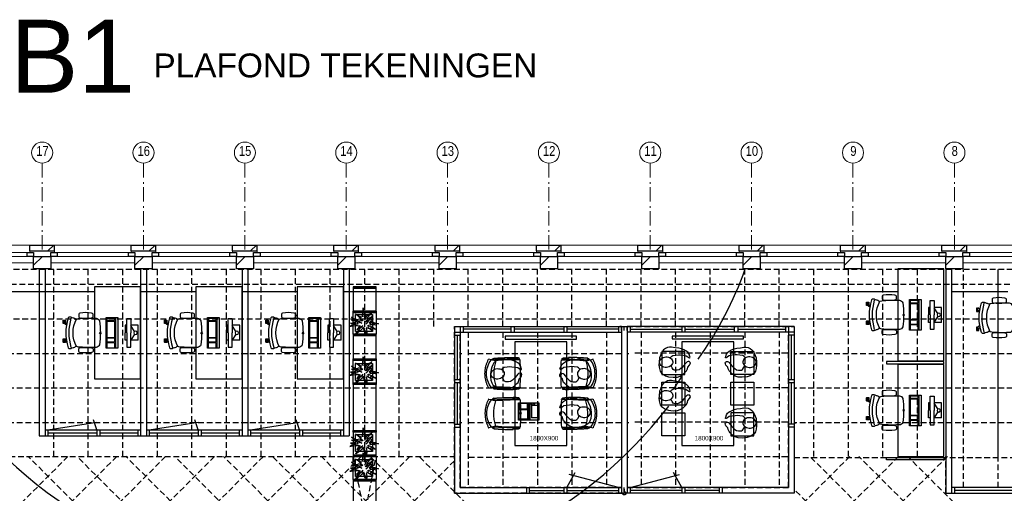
# Model space of a CAD drawing. Header units: millimetres. Extents: x 293454 to 524618, y 211738 to 307297.
# Tile 9 of 152: x 304047 to 321145, y 259424 to 267652. Entities that reach past the tile are written whole.
import ezdxf

# ---------------------------------------------------------------- set-up
doc = ezdxf.new("R2010")
doc.units = ezdxf.units.MM
doc.header["$LTSCALE"] = 400
doc.header["$PDMODE"] = 3
doc.header["$PDSIZE"] = 15
doc.linetypes.add('HIDDEN', pattern=[0.375, 0.25, -0.125])
doc.linetypes.add('STYLE_06', pattern=[1.041641, 0.625, -0.208282, 0.069427, -0.138931])
for name, color, linetype in [('-gd', 2, 'Continuous'), ('-ve', 2, 'HIDDEN'), ('co2-1-n-1-0-8_ip0', 7, 'Continuous'), ('inlay', 6, 'Continuous'), ('inr', 4, 'Continuous'), ('plafond', 255, 'HIDDEN'), ('plant', 114, 'Continuous'), ('plat', 5, 'Continuous'), ('sona-s008_ip0', 7, 'Continuous'), ('symbol', 1, 'Continuous'), ('timmerwerk-ge', 150, 'Continuous'), ('timmerwerk-ve', 8, 'HIDDEN')]:
    doc.layers.add(name, color=color, linetype=linetype)
for name, color, linetype, lineweight in [('Buitenkozijnen', 140, 'Continuous', 15), ('mat-baksteen', 5, 'Continuous', 25), ('mat-kalkzandsteen', 5, 'Continuous', 25), ('None', 7, 'Continuous', 9)]:
    doc.layers.add(name, color=color, linetype=linetype, lineweight=lineweight)
doc.styles.add('Arial', font='arial.ttf', dxfattribs={"height": 211.666667})
doc.styles.add('Arial Narrow', font='ARIALN.TTF', dxfattribs={"height": 222.25})

# ---------------------------------------------------------------- blocks, each defined once
blk = doc.blocks.new('plafond b1')
at = {"layer": 'plafond'}
for p, q in [((8495, 11905), (8495, 15152)), ((9095, 11905), (9095, 15152)), ((9695, 11905), (9695, 15152)), ((10295, 11905), (10295, 15152)), ((10895, 11905), (10895, 15152)), ((11495, 11905), (11495, 15152)), ((12095, 11905), (12095, 15152)), ((12095, 11905), (12095, 15152)), ((12695, 11905), (12695, 15152)), ((13295, 11905), (13295, 15152)), ((13895, 11905), (13895, 15152)), ((14495, 11905), (14495, 15152)), ((15095, 14165), (15095, 15152)), ((15695, 14165), (15695, 15152)), ((16295, 14165), (16295, 15152)), ((16895, 14165), (16895, 15152)), ((17495, 14165), (17495, 15152)), ((17495, 14165), (17495, 15152)), ((18095, 14165), (18095, 15152)), ((18695, 14165), (18695, 15152)), ((19295, 14165), (19295, 15152)), ((19295, 14165), (19295, 15152)), ((19895, 14165), (19895, 15152)), ((20495, 14165), (20495, 15152)), ((21095, 14165), (21095, 15152)), ((21695, 11905), (21695, 15152)), ((22295, 11905), (22295, 15152)), ((22295, 11905), (22295, 15152)), ((22895, 11905), (22895, 15152)), ((23495, 11905), (23495, 15152)), ((24295, 11365), (24295, 15152)), ((24895, 11905), (24895, 15152)), ((24895, 11365), (24895, 15152)), ((36049, 14890), (310, 14890)), ((35949, 14290), (210, 14290)), ((15695, 14065), (15695, 11365)), ((16295, 14065), (16295, 11365)), ((16895, 14065), (16895, 11365)), ((17495, 14065), (17495, 11365)), ((18095, 14065), (18095, 11365)), ((18695, 14065), (18695, 11365)), ((19295, 14065), (19295, 11365)), ((19895, 14065), (19895, 11365)), ((20495, 14065), (20495, 11365)), ((21095, 14065), (21095, 11365)), ((15453, 13690), (210, 13690)), ((15585, 13690), (15553, 13690)), ((18353, 13690), (15685, 13690)), ((18485, 13690), (18454, 13690)), ((18585, 13705), (21254, 13705)), ((35949, 13690), (21354, 13690)), ((21354, 13690), (21385, 13690)), ((15453, 13090), (210, 13090)), ((15453, 13090), (210, 13090)), ((15585, 13090), (15553, 13090)), ((18353, 13090), (15685, 13090)), ((18485, 13090), (18454, 13090)), ((18585, 13105), (21254, 13105)), ((35949, 13090), (21354, 13090)), ((21354, 13090), (21385, 13090)), ((15453, 12490), (210, 12490)), ((15585, 12490), (15553, 12490)), ((18353, 12490), (15685, 12490)), ((18485, 12490), (18454, 12490)), ((18585, 12505), (21254, 12505)), ((35949, 12490), (21354, 12490)), ((21354, 12490), (21385, 12490)), ((12136, 11905), (5775, 5544)), ((11288, 11905), (5775, 6392)), ((10439, 11905), (5775, 7241)), ((9591, 11905), (5775, 8089)), ((8742, 11905), (5775, 8938)), ((12985, 11905), (6355, 5275)), ((10532, 9425), (8052, 11905)), ((11022, 9784), (8901, 11905)), ((11584, 10070), (9749, 11905)), ((13834, 11905), (10169, 8241)), ((14682, 11905), (10532, 7755)), ((12198, 10305), (10598, 11905)), ((12852, 10499), (11446, 11905)), ((13542, 10658), (12295, 11905)), ((14263, 10785), (13143, 11905)), ((15453, 11828), (13430, 9804)), ((15015, 10882), (13992, 11905)), ((18636, 8109), (14840, 11905)), ((18353, 11890), (15685, 11890)), ((18485, 11890), (18454, 11890)), ((18585, 11905), (21254, 11905)), ((22319, 11905), (20218, 9804)), ((23167, 11905), (21066, 9804)), ((21354, 11890), (27605, 11890)), ((23730, 9804), (21629, 11905)), ((24016, 11905), (21915, 9804)), ((28567, 5815), (22477, 11905)), ((29956, 5275), (23326, 11905)), ((23986, 11265), (23986, 11905)), ((22622, 10063), (21354, 11332))]:
    blk.add_line(p, q, dxfattribs=at)
for points in [[(35949, 9590), (35949, 15152), (210, 15152), (210, 2015), (34546, 2015)], [(5775, 11905), (15453, 11905)]]:
    blk.add_lwpolyline(points, dxfattribs=at)
for points in [[(15453, 14165), (21354, 14165), (21354, 11265), (15453, 11265)], [(15553, 14065), (18353, 14065), (18353, 11365), (15553, 11365)], [(21254, 14065), (18454, 14065), (18454, 11365), (21254, 11365)]]:
    blk.add_lwpolyline(points, close=True, dxfattribs=at)
blk = doc.blocks.new('*X48')
at = {"layer": 'None', "lineweight": 9}
blk.add_line((-148.5, -148.5), (4, 4), dxfattribs=at)
blk = doc.blocks.new('*X49')
at = {"layer": 'None', "lineweight": 9}
blk.add_line((100, 100), (200, 200), dxfattribs=at)
blk = doc.blocks.new('Penant best-uitbr  (2D)')
at = {"layer": 'mat-baksteen', "lineweight": 25}
for p, q in [((-215, 200), (215, 200)), ((-215, 100), (-215, 200)), ((215, 100), (215, 200)), ((-215, 100), (215, 100))]:
    blk.add_line(p, q, dxfattribs=at)
at = {"layer": 'mat-kalkzandsteen', "lineweight": 25}
blk.add_lwpolyline([(-148.5, 4), (148.5, 4), (148.5, -210), (-148.5, -210)], close=True, dxfattribs=at)
at = {"layer": 'mat-baksteen'}
blk.add_blockref('*X49', (0, 0), dxfattribs=at)
at = {"layer": 'mat-kalkzandsteen'}
blk.add_blockref('*X48', (0, 0), dxfattribs=at)
blk = doc.blocks.new('Gevelpui best-uitbr 1330 (2D)')
at = {"layer": 'Buitenkozijnen', "lineweight": 15}
for p, q in [((-731.5, 71), (731.5, 71)), ((-731.5, 4), (-731.5, 71)), ((-731.5, 4), (731.5, 4)), ((731.5, 4), (731.5, 71))]:
    blk.add_line(p, q, dxfattribs=at)
at = {"layer": 'Buitenkozijnen', "color": 92, "lineweight": 25}
for points in [[(-731.5, 71), (-617.5, 71), (-617.5, 4), (-731.5, 4)], [(617.5, 71), (731.5, 71), (731.5, 4), (617.5, 4)]]:
    blk.add_lwpolyline(points, close=True, dxfattribs=at)
at = {"layer": 'None', "color": 43, "linetype": 'Continuous', "lineweight": 9}
blk.add_line((-731.5, -107), (731.5, -107), dxfattribs=at)
at = {"layer": 'None', "color": 43, "linetype": 'Continuous', "lineweight": 9, "flags": 128}
blk.add_lwpolyline([(-665, 71), (-665, 200), (665, 200), (665, 71)], dxfattribs=at)
blk = doc.blocks.new('*U108')
at = {"layer": 'None', "color": 7, "linetype": 'STYLE_06', "lineweight": 9}
for p, q in [((-47389, 10116), (-47389, 8616)), ((-45629, 10116), (-45629, 8616)), ((-43869, 10116), (-43869, 8616)), ((-42109, 10116), (-42109, 8616)), ((-40349, 10116), (-40349, 8616)), ((-38589, 10116), (-38589, 8616)), ((-36829, 10116), (-36829, 8616)), ((-35069, 10116), (-35069, 8616)), ((-33309, 10116), (-33309, 8616)), ((-31549, 10116), (-31549, 8616))]:
    blk.add_line(p, q, dxfattribs=at)
at = {"layer": 'None', "color": 43, "linetype": 'Continuous', "lineweight": 9}
for centre in [(-47389, 10299), (-45629, 10299), (-43869, 10299), (-42109, 10299), (-40349, 10299), (-38589, 10299), (-36829, 10299), (-35069, 10299), (-33309, 10299), (-31549, 10299)]:
    blk.add_circle(centre, 183, dxfattribs=at)
at = {"layer": 'None', "color": 8, "attachment_point": 1, "style": 'Arial Narrow'}
for s, insert, char_height in [('17', (-47493, 10412), 169.3), ('16', (-45733, 10412), 169.3), ('15', (-43973, 10412), 169.3), ('14', (-42213, 10412), 169.3), ('13', (-40453, 10412), 169.3), ('12', (-38693, 10412), 169.3), ('11', (-36933, 10412), 169.3), ('10', (-35173, 10412), 169.3), ('9', (-33356, 10412), 169), ('8', (-31596, 10412), 169)]:
    blk.add_mtext(s, dxfattribs=dict(at, insert=insert, char_height=char_height))
blk = doc.blocks.new('SONA-S008_B2')
at = {"layer": '-gd'}
blk.add_open_spline([(-253, -510), (-88, -560), (88, -560), (253, -510)], degree=3, dxfattribs=at)
for points in [[(-207, -16), (-79, 5), (80, 5), (207, -16)], [(-343, -154), (-353, -221), (-352, -288), (-343, -355)], [(-325, -126), (-337, -132), (-340, -141), (-343, -154)], [(-278, -126), (-288, -121), (-315, -121), (-325, -126)], [(-261, -154), (-263, -141), (-266, -132), (-278, -126)], [(-261, -355), (-252, -288), (-250, -221), (-261, -154)], [(-253, -272), (-257, -207), (-252, -139), (-253, -74)], [(-253, -74), (-253, -52), (-233, -20), (-207, -16)], [(207, -16), (233, -20), (253, -52), (253, -74)], [(261, -355), (252, -288), (250, -221), (261, -154)], [(253, -74), (252, -139), (257, -207), (253, -272)], [(261, -154), (263, -141), (266, -132), (278, -126)], [(278, -126), (288, -121), (315, -121), (325, -126)], [(325, -126), (337, -132), (340, -141), (343, -154)], [(343, -154), (353, -221), (352, -288), (343, -355)], [(-251, -332), (-253, -332), (-255, -331), (-258, -330)], [(-255, -304), (-254, -304), (-253, -305), (-252, -305)], [(-239, -412), (-253, -366), (-250, -319), (-253, -272)], [(253, -272), (250, -319), (253, -366), (239, -412)], [(257, -323), (255, -324), (253, -324), (251, -325)], [(252, -298), (253, -297), (254, -297), (255, -297)], [(-343, -355), (-341, -363), (-334, -370), (-326, -372)], [(-326, -372), (-310, -376), (-293, -376), (-277, -372)], [(-277, -372), (-270, -370), (-262, -363), (-261, -355)], [(-256, -474), (-255, -489), (-270, -500), (-272, -515)], [(-227, -418), (-247, -437), (-256, -455), (-256, -474)], [(239, -412), (95, -494), (-95, -494), (-239, -412)], [(256, -474), (256, -455), (247, -437), (227, -418)], [(272, -515), (270, -500), (255, -489), (256, -474)], [(277, -372), (270, -370), (262, -363), (261, -355)], [(326, -372), (310, -376), (293, -376), (277, -372)], [(343, -355), (341, -363), (334, -370), (326, -372)], [(-272, -515), (-274, -534), (-274, -556), (-259, -560)], [(-259, -560), (-77, -614), (79, -614), (259, -560)], [(-222, -607), (-222, -605), (-221, -603), (-219, -603)], [(-222, -615), (-222, -615), (-222, -607), (-222, -607)], [(-219, -615), (-219, -615), (-222, -615), (-222, -615)], [(-222, -630), (-222, -630), (-222, -618), (-222, -618)], [(-222, -618), (-222, -618), (-199, -618), (-199, -618)], [(-199, -630), (-199, -630), (-222, -630), (-222, -630)], [(-222, -641), (-222, -641), (-222, -633), (-222, -633)], [(-222, -633), (-222, -633), (-219, -633), (-219, -633)], [(-219, -645), (-221, -645), (-222, -643), (-222, -641)], [(-219, -603), (-219, -603), (-192, -603), (-177, -603)], [(-199, -615), (-199, -615), (-219, -615), (-219, -615)], [(-219, -633), (-219, -633), (-199, -633), (-199, -633)], [(-167, -645), (-167, -645), (-219, -645), (-219, -645)], [(-199, -618), (-199, -618), (-199, -615), (-199, -615)], [(-199, -615), (-199, -615), (-187, -615), (-187, -615)], [(-199, -618), (-199, -618), (-189, -618), (-187, -618)], [(-199, -633), (-199, -633), (-199, -630), (-199, -630)], [(-199, -630), (-199, -630), (-187, -630), (-187, -630)], [(-199, -633), (-199, -633), (-187, -633), (-187, -633)], [(-183, -633), (-188, -629), (-190, -621), (-186, -615)], [(-185, -615), (-186, -615), (-187, -615), (-187, -615)], [(-187, -615), (-187, -615), (-187, -616), (-187, -617)], [(-186, -630), (-186, -630), (-187, -630), (-187, -630)], [(-187, -630), (-187, -630), (-187, -633), (-187, -633)], [(-187, -633), (-187, -633), (-185, -633), (-183, -633)], [(-186, -615), (-186, -615), (-176, -603), (-163, -584)], [(-165, -630), (-169, -636), (-177, -638), (-183, -633)], [(-183, -633), (-183, -633), (-183, -633), (-183, -633)], [(-167, -633), (-167, -633), (-166, -633), (-166, -633)], [(-163, -641), (-163, -643), (-165, -645), (-167, -645)], [(-166, -633), (-166, -633), (-163, -633), (-163, -633)], [(-135, -589), (-152, -614), (-165, -630), (-165, -630)], [(-163, -630), (-163, -630), (-163, -630), (-164, -630)], [(-163, -628), (-163, -629), (-163, -630), (-163, -630)], [(-163, -633), (-163, -633), (-163, -641), (-163, -641)], [(106, -607), (106, -605), (108, -603), (110, -603)], [(106, -615), (106, -615), (106, -607), (106, -607)], [(110, -615), (110, -615), (106, -615), (106, -615)], [(106, -630), (106, -630), (106, -618), (106, -618)], [(106, -618), (106, -618), (130, -618), (130, -618)], [(130, -630), (130, -630), (106, -630), (106, -630)], [(106, -641), (106, -641), (106, -633), (106, -633)], [(106, -633), (106, -633), (110, -633), (110, -633)], [(110, -645), (108, -645), (106, -643), (106, -641)], [(110, -603), (110, -603), (116, -603), (123, -603)], [(130, -615), (130, -615), (110, -615), (110, -615)], [(110, -633), (110, -633), (130, -633), (130, -633)], [(162, -644), (162, -644), (110, -645), (110, -645)], [(143, -630), (143, -630), (132, -615), (115, -592)], [(130, -618), (130, -618), (130, -615), (130, -615)], [(130, -615), (130, -615), (131, -615), (132, -615)], [(130, -618), (130, -618), (132, -618), (134, -618)], [(130, -633), (130, -633), (130, -630), (130, -630)], [(130, -630), (130, -630), (142, -630), (142, -630)], [(130, -633), (130, -633), (142, -633), (142, -633)], [(143, -630), (142, -630), (142, -630), (142, -630)], [(142, -630), (142, -630), (142, -633), (142, -633)], [(142, -633), (142, -633), (143, -633), (145, -633)], [(161, -633), (155, -637), (147, -636), (143, -630)], [(144, -587), (156, -604), (164, -615), (164, -615)], [(155, -603), (159, -603), (162, -603), (162, -603)], [(164, -615), (168, -621), (167, -629), (161, -633)], [(161, -633), (161, -633), (161, -633), (161, -633)], [(162, -603), (164, -603), (166, -605), (166, -607)], [(162, -633), (162, -633), (162, -633), (162, -633)], [(162, -633), (162, -633), (166, -633), (166, -633)], [(166, -641), (166, -643), (164, -644), (162, -644)], [(166, -615), (166, -615), (165, -615), (164, -615)], [(166, -630), (166, -630), (165, -630), (164, -630)], [(165, -618), (166, -618), (166, -618), (166, -618)], [(166, -607), (166, -607), (166, -615), (166, -615)], [(166, -618), (166, -618), (166, -619), (166, -620)], [(166, -626), (166, -628), (166, -630), (166, -630)], [(166, -633), (166, -633), (166, -641), (166, -641)], [(259, -560), (274, -556), (274, -534), (272, -515)]]:
    blk.add_open_spline(points, degree=3)
at = {"layer": 'sona-s008_ip0'}
blk.add_point((0, 0), dxfattribs=at)
blk = doc.blocks.new('SYMB-CMP4_B2')
for p, q in [((-130, 558), (130, 558)), ((-130, 558), (-130, 428)), ((130, 558), (130, 428)), ((-250, 358), (-250, 428)), ((-250, 428), (0, 428)), ((0, 358), (-250, 358)), ((-130, 358), (-130, 328)), ((-25, 492), (-125, 428)), ((250, 428), (0, 428)), ((0, 358), (250, 358)), ((25, 492), (125, 428)), ((130, 358), (130, 328)), ((250, 358), (250, 428)), ((265, 200), (-265, 200)), ((-265, 200), (-265, 0)), ((-130, 328), (0, 328)), ((130, 328), (0, 328)), ((265, 0), (265, 200)), ((265, 163), (-265, 163)), ((-265, 0), (265, 0)), ((-167, 142), (-260, 142)), ((-260, 13), (-260, 142)), ((-167, 13), (-260, 13)), ((-167, 13), (-167, 142)), ((-88, 142), (-159, 142)), ((-159, 13), (-159, 142)), ((-88, 13), (-159, 13)), ((-88, 13), (-88, 142)), ((200, 142), (-82, 142)), ((-82, 13), (-82, 142)), ((200, 13), (-82, 13)), ((200, 13), (200, 142)), ((255, 142), (212, 142)), ((212, 13), (212, 142)), ((255, 13), (212, 13)), ((255, 13), (255, 142))]:
    blk.add_line(p, q)
blk.add_circle((0, 508), 30)
blk = doc.blocks.new('boom nieuw 01')
at = {"layer": 'plant', "extrusion": (0, -4.44089e-16, -1)}
for p, q in [((-238, 749), (-257, 677)), ((-238, 749), (-257, 677)), ((-225, 789), (-238, 749)), ((-225, 789), (-238, 749)), ((-225, 745), (-225, 789)), ((-225, 745), (-225, 789)), ((-219, 696), (-225, 745)), ((-219, 696), (-225, 745)), ((-831, 440), (-863, 451)), ((-863, 451), (-808, 440)), ((-831, 440), (-863, 451)), ((-863, 451), (-808, 440)), ((-793, 417), (-831, 440)), ((-793, 417), (-831, 440)), ((-808, 440), (-733, 432)), ((-808, 440), (-733, 432)), ((-751, 400), (-793, 417)), ((-751, 400), (-793, 417)), ((-690, 378), (-751, 400)), ((-690, 378), (-751, 400)), ((-733, 432), (-646, 419)), ((-733, 432), (-646, 419)), ((-601, 365), (-690, 378)), ((-601, 365), (-690, 378)), ((-646, 419), (-567, 415)), ((-646, 419), (-567, 415)), ((-574, 694), (-627, 737)), ((-627, 737), (-616, 698)), ((-574, 694), (-627, 737)), ((-627, 737), (-616, 698)), ((-616, 698), (-564, 639)), ((-616, 698), (-564, 639)), ((-531, 541), (-584, 584)), ((-584, 584), (-573, 545)), ((-531, 541), (-584, 584)), ((-584, 584), (-573, 545)), ((-519, 654), (-574, 694)), ((-519, 654), (-574, 694)), ((-573, 545), (-520, 486)), ((-573, 545), (-520, 486)), ((-567, 415), (-510, 423)), ((-567, 415), (-510, 423)), ((-564, 639), (-510, 574)), ((-564, 639), (-510, 574)), ((-476, 501), (-531, 541)), ((-476, 501), (-531, 541)), ((-520, 486), (-467, 421)), ((-520, 486), (-467, 421)), ((-467, 618), (-519, 654)), ((-467, 618), (-519, 654)), ((-510, 574), (-463, 510)), ((-510, 574), (-463, 510)), ((-510, 423), (-451, 434)), ((-510, 423), (-451, 434)), ((-424, 465), (-476, 501)), ((-424, 465), (-476, 501)), ((-412, 565), (-467, 618)), ((-412, 565), (-467, 618)), ((-463, 510), (-423, 466)), ((-463, 510), (-423, 466)), ((-369, 412), (-424, 465)), ((-369, 412), (-424, 465)), ((-423, 466), (-397, 444)), ((-423, 466), (-397, 444)), ((-369, 511), (-412, 565)), ((-369, 511), (-412, 565)), ((-344, 540), (-368, 472)), ((-316, 598), (-344, 540)), ((-308, 551), (-333, 488)), ((-308, 551), (-333, 488)), ((-298, 670), (-316, 598)), ((-284, 619), (-308, 551)), ((-284, 619), (-308, 551)), ((-285, 709), (-298, 670)), ((-285, 665), (-285, 709)), ((-279, 616), (-285, 665)), ((-257, 677), (-284, 619)), ((-257, 677), (-284, 619)), ((-243, 519), (-227, 576)), ((-243, 519), (-227, 576)), ((-187, 511), (-234, 479)), ((-187, 511), (-234, 479)), ((-227, 576), (-219, 630)), ((-227, 576), (-219, 630)), ((-219, 630), (-219, 696)), ((-219, 630), (-219, 696)), ((-195, 409), (-161, 444)), ((-119, 548), (-187, 511)), ((-170, 410), (-128, 424)), ((-170, 410), (-128, 424)), ((-167, 460), (-136, 488)), ((-167, 460), (-136, 488)), ((-128, 424), (-78, 443)), ((-128, 424), (-78, 443)), ((-55, 579), (-119, 548)), ((-55, 579), (-119, 548)), ((-101, 524), (-55, 560)), ((-101, 524), (-55, 560)), ((-15, 385), (-100, 387)), ((-15, 385), (-100, 387)), ((-95, 500), (-50, 537)), ((-78, 443), (-25, 464)), ((-78, 443), (-25, 464)), ((-4, 517), (-70, 496)), ((-4, 517), (-70, 496)), ((9, 617), (-55, 579)), ((9, 617), (-55, 579)), ((-55, 560), (-36, 579)), ((-55, 560), (-36, 579)), ((-36, 579), (9, 617)), ((-36, 579), (9, 617)), ((-25, 464), (20, 490)), ((-25, 464), (20, 490)), ((71, 388), (-15, 385)), ((71, 388), (-15, 385)), ((73, 551), (-4, 517)), ((73, 551), (-4, 517)), ((20, 490), (61, 517)), ((20, 490), (61, 517)), ((51, 371), (104, 389)), ((51, 371), (104, 389)), ((61, 517), (92, 539)), ((61, 517), (92, 539)), ((140, 402), (71, 388)), ((140, 402), (71, 388)), ((126, 569), (73, 551)), ((126, 569), (73, 551)), ((92, 539), (126, 569)), ((92, 539), (126, 569)), ((104, 389), (140, 402)), ((104, 389), (140, 402)), ((-838, 331), (-790, 339)), ((-838, 331), (-790, 339)), ((-787, 335), (-838, 331)), ((-787, 335), (-838, 331)), ((-748, 141), (-796, 107)), ((-748, 141), (-796, 107)), ((-796, 107), (-737, 139)), ((-796, 107), (-737, 139)), ((-794, 221), (-746, 230)), ((-794, 221), (-746, 230)), ((-743, 226), (-794, 221)), ((-743, 226), (-794, 221)), ((-790, 339), (-724, 343)), ((-790, 339), (-724, 343)), ((-737, 335), (-787, 335)), ((-737, 335), (-787, 335)), ((-722, 163), (-748, 141)), ((-722, 163), (-748, 141)), ((-746, 230), (-680, 234)), ((-746, 230), (-680, 234)), ((-694, 225), (-743, 226)), ((-694, 225), (-743, 226)), ((-691, 320), (-737, 335)), ((-737, 139), (-688, 167)), ((-737, 139), (-688, 167)), ((-724, 343), (-665, 349)), ((-724, 343), (-665, 349)), ((-686, 193), (-722, 163)), ((-686, 193), (-722, 163)), ((-647, 211), (-694, 225)), ((-647, 211), (-694, 225)), ((-636, 315), (-691, 320)), ((-636, 315), (-691, 320)), ((-688, 167), (-620, 196)), ((-688, 167), (-620, 196)), ((-648, 228), (-686, 193)), ((-648, 228), (-686, 193)), ((-642, 298), (-680, 321)), ((-642, 298), (-680, 321)), ((-680, 234), (-621, 240)), ((-680, 234), (-621, 240)), ((-665, 349), (-613, 352)), ((-665, 349), (-613, 352)), ((-604, 263), (-648, 228)), ((-604, 263), (-648, 228)), ((-592, 206), (-647, 211)), ((-592, 206), (-647, 211)), ((-597, 22), (-646, -12)), ((-597, 22), (-646, -12)), ((-646, -12), (-586, 20)), ((-646, -12), (-586, 20)), ((-601, 281), (-642, 298)), ((-601, 281), (-642, 298)), ((-620, 196), (-568, 225)), ((-620, 196), (-568, 225)), ((-613, 352), (-578, 349)), ((-613, 352), (-578, 349)), ((-553, 314), (-604, 263)), ((-553, 314), (-604, 263)), ((-547, 362), (-601, 365)), ((-547, 362), (-601, 365)), ((-540, 259), (-601, 281)), ((-540, 259), (-601, 281)), ((-572, 44), (-597, 22)), ((-572, 44), (-597, 22)), ((-549, 186), (-592, 206)), ((-549, 186), (-592, 206)), ((-586, 20), (-537, 48)), ((-586, 20), (-537, 48)), ((-583, 313), (-496, 300)), ((-583, 313), (-496, 300)), ((-535, 74), (-572, 44)), ((-535, 74), (-572, 44)), ((-568, 225), (-511, 263)), ((-568, 225), (-511, 263)), ((-496, 183), (-549, 186)), ((-496, 183), (-549, 186)), ((-451, 246), (-540, 259)), ((-451, 246), (-540, 259)), ((-537, 48), (-469, 77)), ((-537, 48), (-469, 77)), ((-497, 109), (-535, 74)), ((-497, 109), (-535, 74)), ((-511, 263), (-472, 292)), ((-511, 263), (-472, 292)), ((-454, 144), (-497, 109)), ((-454, 144), (-497, 109)), ((-496, 300), (-417, 296)), ((-496, 300), (-417, 296)), ((-392, 219), (-496, 183)), ((-392, 219), (-496, 183)), ((-472, 292), (-455, 309)), ((-472, 292), (-455, 309)), ((-469, 77), (-417, 106)), ((-469, 77), (-417, 106)), ((-403, 195), (-454, 144)), ((-403, 195), (-454, 144)), ((-397, 243), (-451, 246)), ((-397, 243), (-451, 246)), ((-398, 347), (-436, 328)), ((-398, 347), (-436, 328)), ((-369, 232), (-403, 195)), ((-369, 232), (-403, 195)), ((-354, 238), (-392, 219)), ((-354, 238), (-392, 219)), ((-380, 87), (-378, 37)), ((-380, 87), (-378, 37)), ((-378, 37), (-372, -25)), ((-378, 37), (-372, -25)), ((-317, 95), (-308, 24)), ((-317, 95), (-308, 24)), ((-317, -32), (-303, 34)), ((-317, -32), (-303, 34)), ((-308, 24), (-304, -32)), ((-308, 24), (-304, -32)), ((-303, 34), (-304, 107)), ((-303, 34), (-304, 107)), ((-297, 215), (-269, 162)), ((-297, 215), (-269, 162)), ((-293, -58), (-278, 12)), ((-293, -58), (-278, 12)), ((-281, 288), (-232, 238)), ((-281, 288), (-232, 238)), ((-278, 12), (-263, 89)), ((-278, 12), (-263, 89)), ((-269, 162), (-239, 109)), ((-269, 162), (-239, 109)), ((-267, 114), (-235, 70)), ((-267, 114), (-235, 70)), ((-263, 89), (-248, 155)), ((-263, 89), (-248, 155)), ((-231, 344), (-254, 371)), ((-231, 344), (-254, 371)), ((-194, 216), (-242, 260)), ((-194, 216), (-242, 260)), ((-235, 70), (-173, 19)), ((-235, 70), (-173, 19)), ((-233, 285), (-204, 233)), ((-233, 285), (-204, 233)), ((-232, 238), (-199, 194)), ((-232, 238), (-199, 194)), ((-192, 292), (-231, 344)), ((-192, 292), (-231, 344)), ((-186, 120), (-227, 169)), ((-186, 120), (-227, 169)), ((-204, 233), (-174, 186)), ((-204, 233), (-174, 186)), ((-199, 194), (-138, 143)), ((-199, 194), (-138, 143)), ((-174, 186), (-194, 216)), ((-174, 186), (-194, 216)), ((-151, 244), (-192, 292)), ((-151, 244), (-192, 292)), ((-69, -25), (-186, 120)), ((-69, -25), (-186, 120)), ((-173, 19), (-128, -8)), ((-173, 19), (-128, -8)), ((-33, 98), (-151, 244)), ((-33, 98), (-151, 244)), ((-138, 143), (-93, 116)), ((-138, 143), (-93, 116)), ((-127, 307), (-59, 290)), ((-127, 307), (-59, 290)), ((-105, 362), (-122, 364)), ((-105, 362), (-122, 364)), ((-113, 330), (-85, 277)), ((-113, 330), (-85, 277)), ((-83, 336), (-105, 362)), ((-83, 336), (-105, 362)), ((-93, 116), (-36, 86)), ((-93, 116), (-36, 86)), ((-85, 277), (-56, 224)), ((-85, 277), (-56, 224)), ((-43, 284), (-83, 336)), ((-43, 284), (-83, 336)), ((-59, 290), (16, 294)), ((-59, 290), (16, 294)), ((-56, 224), (-25, 178)), ((-56, 224), (-25, 178)), ((-25, 178), (-46, 207)), ((-25, 178), (-46, 207)), ((-3, 235), (-43, 284)), ((-3, 235), (-43, 284)), ((-36, 86), (2, 56)), ((-36, 86), (2, 56)), ((2, 56), (-33, 98)), ((2, 56), (-33, 98)), ((69, 341), (-16, 343)), ((69, 341), (-16, 343)), ((-5, 354), (51, 371)), ((-5, 354), (51, 371)), ((16, 294), (79, 310)), ((16, 294), (79, 310)), ((154, 344), (69, 341)), ((154, 344), (69, 341)), ((79, 310), (135, 327)), ((79, 310), (135, 327)), ((135, 327), (188, 345)), ((135, 327), (188, 345)), ((224, 359), (154, 344)), ((224, 359), (154, 344)), ((188, 345), (224, 359)), ((188, 345), (224, 359)), ((-372, -25), (-363, -96)), ((-372, -25), (-363, -96)), ((-363, -96), (-359, -152)), ((-363, -96), (-359, -152)), ((-359, -152), (-354, -201)), ((-359, -152), (-354, -201)), ((-358, -244), (-348, -178)), ((-358, -244), (-348, -178)), ((-354, -201), (-358, -244)), ((-354, -201), (-358, -244)), ((-348, -178), (-333, -108)), ((-348, -178), (-333, -108)), ((-333, -108), (-317, -32)), ((-333, -108), (-317, -32)), ((-304, -32), (-299, -81)), ((-304, -32), (-299, -81)), ((-303, -124), (-293, -58)), ((-303, -124), (-293, -58)), ((-299, -81), (-303, -124)), ((-299, -81), (-303, -124)), ((-128, -8), (-72, -38)), ((-128, -8), (-72, -38)), ((-72, -38), (-33, -68)), ((-72, -38), (-33, -68)), ((-33, -68), (-69, -25)), ((-33, -68), (-69, -25))]:
    blk.add_line(p, q, dxfattribs=at)
at = {"layer": 'timmerwerk-ge', "linetype": 'Continuous', "extrusion": (0, -4.44089e-16, -1)}
for p, q in [((0, 647), (-647, 647)), ((-647, 647), (-647, 0)), ((0, 0), (0, 647)), ((-647, 0), (0, 0))]:
    blk.add_line(p, q, dxfattribs=at)
blk = doc.blocks.new('co2-1-n-1-0-8_b2')
for p, q in [((-249, -132), (-279, -132)), ((-251, -20), (-256, -20)), ((-252, -132), (-252, -132)), ((252, -20), (256, -20)), ((252, -132), (252, -132)), ((-239, -493), (-237, -493)), ((-231, -469), (-234, -468)), ((-221, -431), (-221, -431)), ((221, -431), (221, -431)), ((234, -468), (231, -469)), ((237, -493), (239, -493)), ((-250, -554), (-241, -513)), ((241, -513), (250, -554))]:
    blk.add_line(p, q)
at = {"flags": 128}
for points in [[(-239, -10), (-190, -6), (-127, -3), (-63, -1), (0, 0)], [(0, 0), (63, -1), (127, -3), (190, -6), (239, -10)], [(-250, -468), (-253, -468), (-256, -468), (-258, -468), (-260, -468), (-261, -468), (-263, -467), (-265, -467), (-266, -450), (-267, -436), (-268, -422), (-269, -410), (-270, -401), (-271, -393), (-271, -385), (-271, -378), (-272, -373), (-272, -368), (-273, -355), (-274, -340), (-274, -325), (-275, -310), (-276, -295), (-277, -275), (-277, -255), (-278, -235), (-278, -228), (-278, -222), (-278, -215), (-278, -209), (-279, -202), (-279, -195), (-279, -187), (-279, -178), (-279, -168), (-279, -157), (-279, -145), (-279, -132)], [(-256, -20), (-257, -20), (-258, -21), (-260, -21), (-261, -22), (-262, -22), (-263, -23), (-264, -24), (-265, -25), (-267, -26), (-268, -28), (-268, -29), (-269, -30), (-270, -33), (-270, -35), (-270, -37), (-271, -39), (-271, -42), (-272, -44), (-272, -47), (-272, -50), (-273, -53), (-273, -56), (-273, -60), (-274, -64), (-274, -69), (-275, -75), (-275, -81), (-275, -89), (-276, -98), (-276, -106), (-276, -114), (-276, -122), (-276, -132)], [(-241, -95), (-241, -95), (-243, -95), (-245, -95), (-247, -95), (-249, -95), (-251, -95)], [(-250, -468), (-248, -468), (-246, -468), (-244, -467), (-242, -467), (-240, -466), (-238, -466), (-237, -465), (-235, -464), (-236, -449), (-237, -435), (-238, -423), (-239, -413), (-240, -403), (-240, -395), (-241, -389), (-241, -382), (-242, -376), (-242, -370), (-242, -363), (-243, -344), (-245, -324), (-245, -304), (-246, -285), (-247, -266), (-247, -248), (-248, -231), (-248, -226), (-248, -221), (-248, -214), (-248, -206), (-249, -198), (-249, -188), (-249, -176), (-249, -163), (-249, -148), (-249, -132)], [(-224, -432), (-229, -370), (-233, -307), (-236, -244), (-239, -181), (-240, -118), (-241, -54), (-241, -12)], [(241, -12), (241, -73), (240, -135), (238, -198), (236, -261), (232, -325), (227, -388), (224, -432)], [(249, -132), (249, -147), (249, -161), (249, -173), (249, -184), (249, -194), (249, -202), (248, -208), (248, -215), (248, -221), (248, -228), (248, -234), (247, -254), (247, -274), (246, -294), (245, -313), (244, -331), (243, -349), (242, -366), (242, -371), (242, -377), (241, -383), (241, -391), (240, -399), (239, -408), (239, -420), (238, -433), (236, -448), (235, -464), (237, -465), (238, -466), (240, -466), (242, -467), (244, -467), (246, -468), (248, -468), (250, -468)], [(241, -95), (241, -95), (243, -95), (245, -95), (247, -95), (249, -95), (251, -95)], [(250, -468), (253, -468), (256, -468), (258, -468), (260, -468), (261, -468), (263, -467), (264, -467), (265, -466), (266, -453), (267, -442), (268, -431), (269, -421), (269, -412), (270, -404), (270, -397), (271, -391), (271, -384), (272, -378), (272, -371), (272, -365), (273, -345), (274, -325), (275, -305), (276, -290), (277, -275), (277, -260), (278, -245), (278, -232), (278, -227), (278, -221), (278, -215), (278, -207), (279, -198), (279, -189), (279, -177), (279, -163), (279, -148), (279, -132), (249, -132)], [(256, -20), (257, -20), (258, -21), (260, -21), (261, -22), (262, -22), (263, -23), (264, -24), (265, -25), (267, -26), (268, -28), (268, -29), (269, -30), (270, -33), (270, -35), (270, -37), (271, -39), (271, -42), (272, -44), (272, -47), (272, -50), (273, -53), (273, -56), (273, -60), (274, -64), (274, -69), (275, -75), (275, -81), (275, -89), (276, -98), (276, -106), (276, -114), (276, -122), (276, -132)], [(-241, -513), (-239, -504), (-237, -495), (-235, -485), (-233, -475), (-231, -467), (-229, -459), (-228, -453), (-227, -447), (-226, -442), (-225, -438)], [(-225, -438), (-224, -436), (-224, -434), (-224, -433), (-224, -432)], [(-224, -433), (-224, -433), (-224, -432)], [(-224, -432), (-224, -432), (-224, -432)], [(0, -465), (-18, -465), (-36, -465), (-59, -463), (-82, -461), (-106, -458), (-129, -454), (-152, -450), (-175, -444), (-198, -438), (-221, -431)], [(221, -431), (198, -438), (175, -444), (152, -450), (129, -454), (106, -458), (83, -461), (60, -463), (36, -465), (18, -465), (0, -465)], [(224, -432), (224, -433), (224, -433)], [(224, -432), (224, -433), (224, -434), (224, -436), (225, -438)], [(224, -432), (224, -432), (224, -432)], [(225, -438), (226, -442), (227, -447), (228, -453), (229, -459), (231, -467), (233, -475), (235, -485), (237, -495), (239, -504), (241, -513)], [(-249, -557), (-242, -561), (-231, -566), (-221, -571), (-210, -576), (-198, -581), (-186, -585), (-173, -590), (-161, -594), (-149, -598), (-136, -601), (-123, -604), (-111, -607), (-98, -610), (-85, -612), (-73, -614), (-60, -615), (-47, -617), (-34, -618), (-23, -618), (-11, -619), (0, -619)], [(0, -619), (8, -619), (20, -618), (31, -618), (43, -617), (56, -616), (69, -614), (82, -612), (94, -610), (107, -608), (120, -605), (132, -602), (145, -599), (157, -595), (170, -591), (182, -587), (194, -582), (206, -577), (218, -572), (228, -567), (239, -562), (249, -557)]]:
    blk.add_lwpolyline(points, dxfattribs=at)
for centre, radius, start, end in [((-251, -33), 12.5, 31.8812, 90), ((-251, -33), 12.5, 293.1463, 327.6578), ((-238, -12), 2.5, 94.5665, 179.4807), ((238, -12), 2.5, 0.5193, 85.4335), ((252, -33), 12.5, 90, 148.1188), ((252, -33), 12.5, 212.3422, 246.8537), ((-234, -464), 28.8, 186.1005, 258.5426), ((-167, -477), 75, 191.7314, 197.3164), ((-234, -465), 3.77, 192.8865, 261.7566), ((0, -201), 391, 232.6355, 269.9709), ((-226, -432), 2.5, 341.6817, 5.2297), ((-226, -432), 2.5, 347.791, 5.2276), ((0, -201), 391, 270.0307, 307.3629), ((226, -432), 2.5, 174.778, 187.1445), ((226, -432), 2.5, 174.7724, 192.209), ((226, -432), 2.5, 187.1548, 198.3185), ((234, -465), 3.4, 276.6537, 346.9286), ((167, -477), 75, 342.6747, 348.4513), ((234, -465), 28.4, 280.3578, 354.0057), ((-248, -555), 2.5, 167.791, 242.1608), ((248, -555), 2.5, 297.8392, 12.209)]:
    blk.add_arc(centre, radius, start, end)
for points in [[(-243, -33), (-244, -33), (-244, -34), (-245, -36), (-246, -38), (-246, -43), (-247, -46), (-248, -54), (-248, -58), (-249, -67), (-250, -72), (-250, -83), (-251, -88), (-251, -100), (-251, -106), (-252, -119), (-252, -125), (-252, -132)], [(243, -33), (244, -33), (244, -34), (245, -36), (246, -38), (246, -43), (247, -46), (248, -54), (248, -58), (249, -67), (250, -72), (250, -83), (251, -88), (251, -100), (251, -106), (252, -119), (252, -125), (252, -132)]]:
    blk.add_open_spline(points, degree=3, knots=[0, 0, 0, 0, 0.125, 0.125, 0.25, 0.25, 0.375, 0.375, 0.5, 0.5, 0.625, 0.625, 0.75, 0.75, 0.875, 0.875, 0.9994014, 0.9994014, 0.9994014, 0.9994014])
at = {"layer": 'co2-1-n-1-0-8_ip0'}
blk.add_point((0, 0), dxfattribs=at)
blk = doc.blocks.new('symb-LPTP_b2')
for p, q in [((150, 0), (-150, 0)), ((-150, 0), (-150, -155)), ((150, -155), (150, 0)), ((150, -5), (-150, -5)), ((150, -155), (-150, -155)), ((150, -160), (-150, -160)), ((-150, -160), (-150, -355)), ((-110, -25), (-110, -129)), ((110, -25), (-110, -25)), ((110, -129), (-110, -129)), ((110, -129), (110, -25)), ((150, -355), (150, -160)), ((-150, -355), (150, -355))]:
    blk.add_line(p, q)
for points in [[(-130, -158, 10, 10, 0), (-111, -158, 10, 10, 0)], [(130, -158, 10, 10, 0), (111, -158, 10, 10, 0)]]:
    blk.add_lwpolyline(points, format="xyseb")
for points in [[(126, -70), (134, -70), (134, -92), (126, -92)], [(128, -72), (132, -72), (132, -90), (128, -90)], [(-135, -175), (135, -175), (135, -189), (-135, -189)], [(32, -199), (-135, -199), (-135, -340), (32, -340)], [(42, -199), (135, -199), (135, -340), (42, -340)]]:
    blk.add_lwpolyline(points, close=True)
for radius in [12.6, 7.57]:
    blk.add_circle((130, -124), radius)
blk = doc.blocks.new('SYMB-PS01_B2')
blk.add_lwpolyline([(59, 67), (70, 78), (86, 97), (96, 116), (98, 170), (99, 217), (92, 251), (81, 303), (67, 349), (45, 376), (34, 388), (27, 400), (26, 410), (36, 414), (52, 410), (91, 400), (122, 385), (148, 360), (173, 323), (197, 279), (212, 232), (226, 169), (242, 111), (247, 76), (244, 36), (229, 2), (211, -32), (190, -56), (158, -74), (117, -98), (79, -116), (3, -132), (-47, -138), (-107, -136), (-154, -127), (-189, -110), (-215, -78), (-241, -46), (-264, 7), (-282, 88), (-285, 159), (-274, 212), (-246, 263), (-209, 308), (-193, 329), (-157, 347), (-131, 355), (-98, 391), (-80, 403), (-61, 408), (-47, 402), (-35, 389), (-34, 373), (-37, 352), (-46, 340), (-99, 287), (-128, 256), (-144, 235), (-162, 201), (-165, 167), (-158, 117), (-147, 99), (-118, 82), (-93, 74), (-75, 68)])
blk.add_lwpolyline([(-98, -12, 0.078796), (-90, -57, 0.088041), (-69, -93, 0.105312), (-38, -117, 0.121926), (-4, -125, 0.121926), (29, -115, 0.105312), (58, -89, 0.088041), (77, -52, 0.078796), (83, -7, 0.078796), (74, 38, 0.088041), (54, 74, 0.105312), (23, 98, 0.121926), (-11, 105, 0.121926), (-44, 96, 0.105312), (-74, 70, 0.088041), (-92, 33, 0.078796)], format="xyb", close=True)

msp = doc.modelspace()

# ---------------------------------------------------------------- linework, layer by layer
at = {"layer": '-ve'}
msp.add_line((314546.34062, 262253.5115), (314546.34062, 262323.5115), dxfattribs=at)
at = {"layer": 'inlay'}
for p, q in [((305347.84062, 262926.5115), (303073.59006, 262926.5115)), ((307107.84062, 262926.5115), (306147.84062, 262926.5115)), ((308867.84062, 262926.5115), (307907.84062, 262926.5115)), ((319297.84062, 262926.5115), (309667.84062, 262926.5115)), ((321207.84062, 262926.5115), (320229.34062, 262926.5115))]:
    msp.add_line(p, q, dxfattribs=at)
for centre, radius, start, end in [((310605.76879, 265466.66155), 6409.57322, 324.612187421, 340.465947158), ((309160.85228, 265657.09549), 7756.19307, 212.641868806, 322.534927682), ((309029.35228, 265657.09549), 7756.19307, 325.266710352, 327.164445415)]:
    msp.add_arc(centre, radius, start, end, dxfattribs=at)
at = {"layer": 'inr'}
for points in [[(315196.34062, 261489.74583), (315596.34062, 261489.74583), (315596.34062, 261889.74583), (315196.34062, 261889.74583)], [(316796.34062, 261489.74583), (316396.34062, 261489.74583), (316396.34062, 261889.74583), (316796.34062, 261889.74583)], [(319097.84062, 261673.5115), (320097.84062, 261673.5115), (320097.84062, 261713.5115), (319097.84062, 261713.5115)], [(315196.34062, 261354.82788), (315596.34062, 261354.82788), (315596.34062, 260954.82788), (315196.34062, 260954.82788)], [(316796.34062, 260954.82788), (316396.34062, 260954.82788), (316396.34062, 261354.82788), (316796.34062, 261354.82788)], [(315196.34062, 260819.90992), (315596.34062, 260819.90992), (315596.34062, 260419.90992), (315196.34062, 260419.90992)], [(316796.34062, 260819.90992), (316396.34062, 260819.90992), (316396.34062, 260419.90992), (316796.34062, 260419.90992)], [(319097.84062, 260043.5115), (320097.84062, 260043.5115), (320097.84062, 260003.5115), (319097.84062, 260003.5115)]]:
    msp.add_lwpolyline(points, close=True, dxfattribs=at)
at = {"layer": 'mat-kalkzandsteen', "lineweight": 25}
for p, q in [((304387.84062, 263323.5115), (304387.84062, 260423.5115)), ((304487.84062, 263323.5115), (304487.84062, 260423.5115)), ((306147.84062, 263323.5115), (306147.84062, 260423.5115)), ((306247.84062, 263323.5115), (306247.84062, 260423.5115)), ((307907.84062, 263323.5115), (307907.84062, 260423.5115)), ((308007.84062, 263323.5115), (308007.84062, 260423.5115)), ((309667.84062, 263323.5115), (309667.84062, 260423.5115)), ((309767.84062, 263323.5115), (309767.84062, 260423.5115)), ((320129.34062, 263323.5115), (320129.34062, 259423.5115)), ((320229.34062, 263323.5115), (320229.34062, 259423.5115)), ((320229.34062, 263323.5115), (320229.34062, 260423.5115)), ((304537.84062, 260523.5115), (305384.95526, 260657.17131)), ((305387.84062, 260523.5115), (305330.30086, 260698.13619)), ((306297.84062, 260523.5115), (307144.95526, 260657.17131)), ((307147.84062, 260523.5115), (307090.30086, 260698.13619)), ((308057.84062, 260523.5115), (308904.95526, 260657.17131)), ((308907.84062, 260523.5115), (308850.30086, 260698.13619)), ((304387.84062, 260423.5115), (309767.84062, 260423.5115)), ((304487.84062, 260523.5115), (306147.84062, 260523.5115)), ((304537.84062, 260523.5115), (304537.84062, 260423.5115)), ((304537.84062, 260473.5115), (305387.84062, 260473.5115)), ((305387.84062, 260523.5115), (305387.84062, 260423.5115)), ((305437.84062, 260523.5115), (305437.84062, 260423.5115)), ((305437.84062, 260473.5115), (306097.84062, 260473.5115)), ((306097.84062, 260523.5115), (306097.84062, 260423.5115)), ((306247.84062, 260523.5115), (307907.84062, 260523.5115)), ((306247.84062, 260523.5115), (307907.84062, 260523.5115)), ((306297.84062, 260523.5115), (306297.84062, 260423.5115)), ((306297.84062, 260473.5115), (307147.84062, 260473.5115)), ((307147.84062, 260523.5115), (307147.84062, 260423.5115)), ((307197.84062, 260523.5115), (307197.84062, 260423.5115)), ((307197.84062, 260473.5115), (307857.84062, 260473.5115)), ((307857.84062, 260523.5115), (307857.84062, 260423.5115)), ((308007.84062, 260523.5115), (309667.84062, 260523.5115)), ((308057.84062, 260523.5115), (308057.84062, 260423.5115)), ((308057.84062, 260473.5115), (308907.84062, 260473.5115)), ((308907.84062, 260523.5115), (308907.84062, 260423.5115)), ((308957.84062, 260523.5115), (308957.84062, 260423.5115)), ((308957.84062, 260473.5115), (309617.84062, 260473.5115)), ((309617.84062, 260523.5115), (309617.84062, 260423.5115)), ((320279.34062, 259523.5115), (320279.34062, 259423.5115))]:
    msp.add_line(p, q, dxfattribs=at)
at = {"layer": 'plafond'}
msp.add_line((314546.34062, 259493.5115), (314546.34062, 259423.5115), dxfattribs=at)
msp.add_line((314546.34062, 259493.5115), (314546.34062, 259423.5115), dxfattribs=at)
msp.add_circle((314546.34062, 259423.5115), 29.18475, dxfattribs=at)
at = {"layer": 'plat'}
for p, q in [((311596.34062, 262323.5115), (311596.34062, 259423.5115)), ((311596.34062, 262323.5115), (314496.34062, 262323.5115)), ((311596.34062, 262323.5115), (311596.34062, 259423.5115)), ((311696.34062, 262323.5115), (311696.34062, 259523.5115)), ((311696.34062, 262323.5115), (311696.34062, 259523.5115)), ((311746.34062, 262323.5115), (311746.34062, 262223.5115)), ((311746.34062, 262323.5115), (311746.34062, 262223.5115)), ((312576.34062, 262323.5115), (312576.34062, 262223.5115)), ((312636.34062, 262323.5115), (312636.34062, 262223.5115)), ((313496.34062, 262323.5115), (313496.34062, 262223.5115)), ((313546.34062, 262323.5115), (313546.34062, 262223.5115)), ((314446.34062, 262323.5115), (314446.34062, 262223.5115)), ((314496.34062, 262323.5115), (314470.34062, 262323.5115)), ((314496.34062, 262253.5115), (314496.34062, 262323.5115)), ((314496.34062, 262253.5115), (314496.34062, 262323.5115)), ((314496.34062, 262323.5115), (314496.34062, 259423.5115)), ((314496.34062, 262323.5115), (314596.34062, 262323.5115)), ((314596.34062, 262253.5115), (314596.34062, 262323.5115)), ((314596.34062, 262253.5115), (314596.34062, 262323.5115)), ((314596.34062, 262323.5115), (314596.34062, 259423.5115)), ((317496.34062, 262323.5115), (314596.34062, 262323.5115)), ((314596.34062, 262323.5115), (314622.34062, 262323.5115)), ((314646.34062, 262323.5115), (314646.34062, 262223.5115)), ((315546.34062, 262323.5115), (315546.34062, 262223.5115)), ((315596.34062, 262323.5115), (315596.34062, 262223.5115)), ((316456.34062, 262323.5115), (316456.34062, 262223.5115)), ((316516.34062, 262323.5115), (316516.34062, 262223.5115)), ((317346.34062, 262323.5115), (317346.34062, 262223.5115)), ((317396.34062, 262323.5115), (317396.34062, 259523.5115)), ((317496.34062, 262323.5115), (317496.34062, 259423.5115)), ((311596.34062, 262223.5115), (314496.34062, 262223.5115)), ((311596.34062, 262173.5115), (311696.34062, 262173.5115)), ((311646.34062, 262173.5115), (311646.34062, 261398.5115)), ((312576.34062, 262273.5115), (311746.34062, 262273.5115)), ((313496.34062, 262273.5115), (312636.34062, 262273.5115)), ((314446.34062, 262273.5115), (313546.34062, 262273.5115)), ((317496.34062, 262223.5115), (314596.34062, 262223.5115)), ((314646.34062, 262273.5115), (315546.34062, 262273.5115)), ((315596.34062, 262273.5115), (316456.34062, 262273.5115)), ((316516.34062, 262273.5115), (317346.34062, 262273.5115)), ((317496.34062, 262173.5115), (317396.34062, 262173.5115)), ((317446.34062, 262173.5115), (317446.34062, 261398.5115)), ((311596.34062, 261398.5115), (311696.34062, 261398.5115)), ((311596.34062, 261348.5115), (311696.34062, 261348.5115)), ((311646.34062, 261348.5115), (311646.34062, 260623.5115)), ((317396.34062, 261398.5115), (317496.34062, 261398.5115)), ((317396.34062, 261348.5115), (317496.34062, 261348.5115)), ((317446.34062, 261348.5115), (317446.34062, 260623.5115)), ((311596.34062, 260623.5115), (311696.34062, 260623.5115)), ((317496.34062, 260623.5115), (317396.34062, 260623.5115)), ((311596.34062, 260573.5115), (311696.34062, 260573.5115)), ((317496.34062, 260573.5115), (317396.34062, 260573.5115)), ((313546.34062, 259523.5115), (313693.03421, 259783.08762)), ((314446.34062, 259523.5115), (313589.09066, 259748.43679)), ((314646.34062, 259523.5115), (315503.59057, 259748.43679)), ((315546.34062, 259523.5115), (315399.64703, 259783.08762)), ((311596.34062, 259423.5115), (314546.34062, 259423.5115)), ((311696.34062, 259523.5115), (314496.34062, 259523.5115)), ((312846.34062, 259523.5115), (312846.34062, 259423.5115)), ((312896.34062, 259523.5115), (312896.34062, 259423.5115)), ((312896.34062, 259473.5115), (313496.34062, 259473.5115)), ((313496.34062, 259523.5115), (313496.34062, 259423.5115)), ((313546.34062, 259523.5115), (313546.34062, 259423.5115)), ((313546.34062, 259473.5115), (314446.34062, 259473.5115)), ((314446.34062, 259523.5115), (314446.34062, 259423.5115)), ((314546.34062, 259423.5115), (314546.34062, 259523.5115)), ((314546.34062, 259423.5115), (314546.34062, 259523.5115)), ((317496.34062, 259423.5115), (314546.34062, 259423.5115)), ((317396.34062, 259523.5115), (314596.34062, 259523.5115)), ((314646.34062, 259523.5115), (314646.34062, 259423.5115)), ((315546.34062, 259473.5115), (314646.34062, 259473.5115)), ((315546.34062, 259523.5115), (315546.34062, 259423.5115)), ((315596.34062, 259523.5115), (315596.34062, 259423.5115)), ((316196.34062, 259473.5115), (315596.34062, 259473.5115)), ((316196.34062, 259523.5115), (316196.34062, 259423.5115)), ((316246.34062, 259523.5115), (316246.34062, 259423.5115)), ((320129.34062, 259423.5115), (323846.34062, 259423.5115)), ((323846.34062, 259523.5115), (320229.34062, 259523.5115)), ((322796.34062, 259473.5115), (320279.34062, 259473.5115))]:
    msp.add_line(p, q, dxfattribs=at)
at = {"layer": 'timmerwerk-ge'}
for points in [[(319297.84062, 263323.5115), (319297.84062, 261723.5115), (320097.84062, 261723.5115), (320097.84062, 263323.5115)], [(305347.84062, 263011.96197), (305347.84062, 261411.96197), (306147.84062, 261411.96197), (306147.84062, 263011.96197)], [(307107.84062, 263011.96197), (307107.84062, 261411.96197), (307907.84062, 261411.96197), (307907.84062, 263011.96197)], [(308867.84062, 263011.96197), (308867.84062, 261411.96197), (309667.84062, 261411.96197), (309667.84062, 263011.96197)], [(309836.34062, 263012.5115), (309836.34062, 262987.5115), (310236.34062, 262987.5115), (310236.34062, 263012.5115)], [(309836.34062, 262587.5115), (310236.34062, 262587.5115), (310236.34062, 262987.5115), (309836.34062, 262987.5115)], [(309836.34062, 262587.5115), (309836.34062, 262562.5115), (310236.34062, 262562.5115), (310236.34062, 262587.5115)], [(309836.34062, 262587.5115), (310236.34062, 262587.5115), (310236.34062, 262187.5115), (309836.34062, 262187.5115)], [(309836.34062, 262187.5115), (309836.34062, 262162.5115), (310236.34062, 262162.5115), (310236.34062, 262187.5115)], [(309836.34062, 261762.5115), (310236.34062, 261762.5115), (310236.34062, 262162.5115), (309836.34062, 262162.5115)], [(312476.34062, 262103.98936), (313716.34062, 262103.98936), (313716.34062, 262153.98936), (312476.34062, 262153.98936)], [(315376.34062, 262104.82788), (316616.34062, 262104.82788), (316616.34062, 262154.82788), (315376.34062, 262154.82788)], [(313546.34062, 260253.98936), (313546.34062, 262053.98936), (312646.34062, 262053.98936), (312646.34062, 260253.98936)], [(316446.34062, 260254.82788), (316446.34062, 262054.82788), (315546.34062, 262054.82788), (315546.34062, 260254.82788)], [(309836.34062, 261737.5115), (309836.34062, 261762.5115), (310236.34062, 261762.5115), (310236.34062, 261737.5115)], [(309836.34062, 261737.5115), (310236.34062, 261737.5115), (310236.34062, 261337.5115), (309836.34062, 261337.5115)], [(319297.84062, 261663.5115), (319297.84062, 260063.5115), (320097.84062, 260063.5115), (320097.84062, 261663.5115)], [(309836.34062, 261312.5115), (309836.34062, 261337.5115), (310236.34062, 261337.5115), (310236.34062, 261312.5115)], [(309836.34062, 260512.5115), (310236.34062, 260512.5115), (310236.34062, 261312.5115), (309836.34062, 261312.5115)], [(309836.34062, 260487.5115), (309836.34062, 260512.5115), (310236.34062, 260512.5115), (310236.34062, 260487.5115)], [(309836.34062, 260087.5115), (310236.34062, 260087.5115), (310236.34062, 260487.5115), (309836.34062, 260487.5115)], [(309836.34062, 260087.5115), (309836.34062, 260062.5115), (310236.34062, 260062.5115), (310236.34062, 260087.5115)], [(309836.34062, 260062.5115), (310236.34062, 260062.5115), (310236.34062, 259662.5115), (309836.34062, 259662.5115)], [(309836.34062, 259662.5115), (309836.34062, 259637.5115), (310236.34062, 259637.5115), (310236.34062, 259662.5115)], [(309836.34062, 259237.5115), (310236.34062, 259237.5115), (310236.34062, 259637.5115), (309836.34062, 259637.5115)]]:
    msp.add_lwpolyline(points, close=True, dxfattribs=at)
at = {"layer": 'timmerwerk-ve'}
for p, q in [((309836.34062, 260062.5115), (310236.34062, 257987.5115)), ((309836.34062, 257987.5115), (310236.34062, 260062.5115))]:
    msp.add_line(p, q, dxfattribs=at)

# ---------------------------------------------------------------- block references
at = {"layer": '-ve'}
msp.add_blockref('plafond b1', (296142.84062, 248158.41738), dxfattribs=at)
at = {"layer": '-ve', "xscale": -0.4608, "yscale": 0.4608, "zscale": 0.4608, "rotation": 180}
for p in [(310175.39961, 262530.77029), (310175.39961, 261681.41339), (310175.39961, 260446.53281), (310175.39961, 260013.54198)]:
    msp.add_blockref('boom nieuw 01', p, dxfattribs=at)
at = {"layer": 'inr'}
for name, p, rotation in [('SONA-S008_B2', (319397.84062, 262523.5115), 270), ('SONA-S008_B2', (305447.84062, 262211.96197), 270), ('SONA-S008_B2', (307207.84062, 262211.96197), 270), ('SONA-S008_B2', (308967.84062, 262211.96197), 270), ('co2-1-n-1-0-8_b2', (313446.34062, 261503.98936), 90), ('co2-1-n-1-0-8_b2', (312746.34062, 260811.16915), 270), ('SONA-S008_B2', (319397.84062, 260863.5115), 270)]:
    msp.add_blockref(name, p, dxfattribs=dict(at, rotation=rotation))
at = {"layer": 'inr', "xscale": -1}
for name, p, rotation in [('SONA-S008_B2', (321307.84062, 262473.5115), 270), ('co2-1-n-1-0-8_b2', (312746.34062, 261503.98936), 270), ('co2-1-n-1-0-8_b2', (313446.34062, 260811.16915), 90), ('symb-LPTP_b2', (313062.80842, 260846.75841), 270)]:
    msp.add_blockref(name, p, dxfattribs=dict(at, rotation=rotation))
at = {"layer": 'mat-baksteen', "color": 7}
for p in [(304437.84062, 263533.5115), (306197.84062, 263533.5115), (307957.84062, 263533.5115), (309717.84062, 263533.5115), (311477.84062, 263533.5115), (313237.84062, 263533.5115), (314997.84062, 263533.5115), (316757.84062, 263533.5115), (318517.84062, 263533.5115), (320277.84062, 263533.5115)]:
    msp.add_blockref('Penant best-uitbr  (2D)', p, dxfattribs=at)
at = {"layer": 'None', "color": 7}
for name, p in [('*U108', (351826.78125, 255043.5115)), ('Gevelpui best-uitbr 1330 (2D)', (303557.84062, 263533.5115)), ('Gevelpui best-uitbr 1330 (2D)', (305317.84062, 263533.5115)), ('Gevelpui best-uitbr 1330 (2D)', (307077.84062, 263533.5115)), ('Gevelpui best-uitbr 1330 (2D)', (308837.84062, 263533.5115)), ('Gevelpui best-uitbr 1330 (2D)', (310597.84062, 263533.5115)), ('Gevelpui best-uitbr 1330 (2D)', (312357.84062, 263533.5115)), ('Gevelpui best-uitbr 1330 (2D)', (314117.84062, 263533.5115)), ('Gevelpui best-uitbr 1330 (2D)', (315877.84062, 263533.5115)), ('Gevelpui best-uitbr 1330 (2D)', (317637.84062, 263533.5115)), ('Gevelpui best-uitbr 1330 (2D)', (319397.84062, 263533.5115)), ('Gevelpui best-uitbr 1330 (2D)', (321157.84062, 263533.5115))]:
    msp.add_blockref(name, p, dxfattribs=at)
at = {"layer": 'symbol', "xscale": -1}
for name, p, rotation in [('SYMB-CMP4_B2', (319499.32932, 262523.5115), 270), ('SYMB-CMP4_B2', (305549.32932, 262211.96197), 270), ('SYMB-CMP4_B2', (307309.32932, 262211.96197), 270), ('SYMB-CMP4_B2', (309069.32932, 262211.96197), 270), ('SYMB-PS01_B2', (315281.61259, 261710.6818), 275.5976567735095), ('SYMB-PS01_B2', (312354.91171, 261507.24478), 275.5976567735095), ('SYMB-PS01_B2', (315281.61259, 261128.87871), 275.5976567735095), ('SYMB-CMP4_B2', (319499.32932, 260863.5115), 270)]:
    msp.add_blockref(name, p, dxfattribs=dict(at, rotation=rotation))
at = {"layer": 'symbol', "rotation": 84.40234322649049}
for p in [(316711.06864, 261710.6818), (313837.76952, 261507.24478), (313837.76952, 260840.79999), (316711.06864, 260654.93708)]:
    msp.add_blockref('SYMB-PS01_B2', p, dxfattribs=at)

# ---------------------------------------------------------------- texts
at = {"layer": 'plat', "attachment_point": 1, "style": 'Arial'}
for s, insert, char_height in [('B1', (303881.52881, 267651.80374), 1270), ('PLAFOND TEKENINGEN', (306369.69737, 267064.56797), 414.8666667), ('1800X900', (312902.51367, 260420.79699), 78.232), ('1800X900', (315768.21772, 260420.79699), 78.232)]:
    msp.add_mtext(s, dxfattribs=dict(at, insert=insert, char_height=char_height))

doc.saveas('drawing.dxf')
